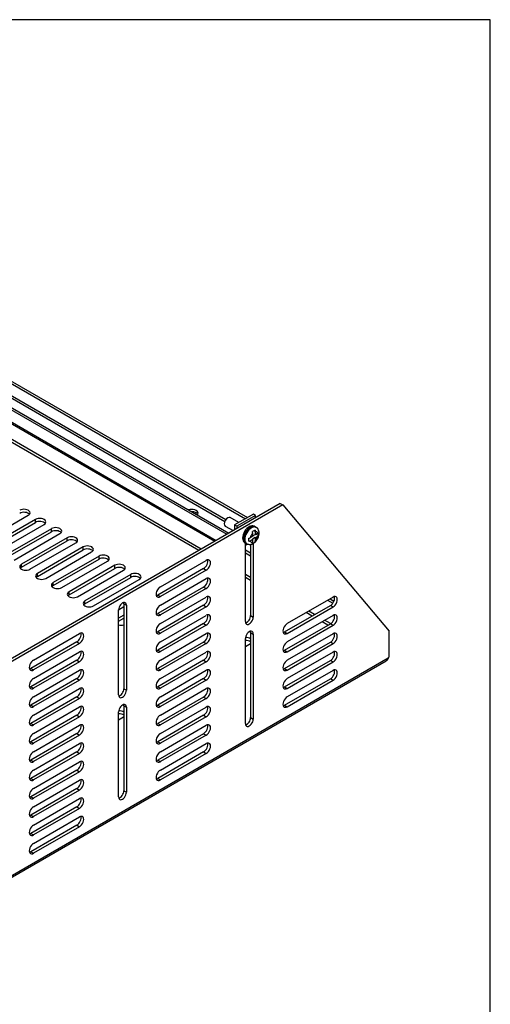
# Model space of a CAD drawing. Header units: inches. Extents: x 0 to 80, y 0 to 59.8.
# Tile 15 of 15: x 70.8 to 80, y 40.6 to 59.8. Entities that reach past the tile are written whole.
import ezdxf

# ---------------------------------------------------------------- set-up
doc = ezdxf.new("R2010")
doc.units = ezdxf.units.IN
doc.header["$MEASUREMENT"] = 0
for name, color, linetype in [('COM56860-3', 7, 'Continuous'), ('COM56863', 7, 'Continuous'), ('Default', 7, 'Continuous'), ('SCS19498', 7, 'Continuous')]:
    doc.layers.add(name, color=color, linetype=linetype)

# ---------------------------------------------------------------- blocks, each defined once
blk = doc.blocks.new('SE5')
at = {"layer": 'COM56860-3', "color": 7, "linetype": 'Continuous'}
for p, q in [((74.308, 49.428), (65.699, 54.398)), ((74.358, 49.457), (65.714, 54.448)), ((75.901, 50.348), (67.492, 45.493)), ((75.901, 50.348), (75.952, 50.318)), ((75.952, 50.318), (67.543, 45.464)), ((75.952, 50.318), (78.023, 47.854)), ((70.086, 49.599), (70.981, 50.116)), ((71.124, 50.033), (70.23, 49.517)), ((70.23, 49.458), (71.124, 49.974)), ((71.124, 49.974), (71.124, 50.033)), ((70.396, 49.421), (71.29, 49.937)), ((71.434, 49.854), (70.539, 49.338)), ((70.539, 49.279), (71.434, 49.795)), ((70.706, 49.242), (71.6, 49.758)), ((71.434, 49.795), (71.434, 49.854)), ((71.744, 49.675), (70.849, 49.159)), ((70.849, 49.1), (71.744, 49.617)), ((71.015, 49.063), (71.91, 49.579)), ((71.744, 49.617), (71.744, 49.675)), ((75.219, 48.041), (75.219, 49.576)), ((75.373, 49.567), (75.373, 48.13)), ((72.053, 49.497), (71.159, 48.98)), ((71.159, 48.921), (72.053, 49.438)), ((71.325, 48.884), (72.219, 49.401)), ((72.053, 49.438), (72.053, 49.497)), ((75.219, 49.441), (75.322, 49.381)), ((75.219, 49.382), (75.322, 49.323)), ((75.322, 49.548), (75.322, 48.159)), ((72.363, 49.318), (71.468, 48.801)), ((71.468, 48.743), (72.363, 49.259)), ((71.635, 48.705), (72.529, 49.222)), ((72.363, 49.259), (72.363, 49.318)), ((73.56, 48.72), (74.455, 49.236)), ((70.849, 49.1), (70.849, 49.159)), ((71.159, 48.921), (71.159, 48.98)), ((72.673, 49.139), (71.778, 48.623)), ((71.778, 48.564), (72.673, 49.08)), ((71.944, 48.527), (72.839, 49.043)), ((72.673, 49.08), (72.673, 49.139)), ((74.404, 49.074), (73.51, 48.557)), ((74.455, 49.044), (73.56, 48.528)), ((74.404, 49.074), (74.455, 49.044)), ((71.468, 48.743), (71.468, 48.801)), ((72.982, 48.96), (72.088, 48.444)), ((72.088, 48.385), (72.982, 48.901)), ((72.254, 48.348), (73.149, 48.864)), ((72.982, 48.901), (72.982, 48.96)), ((73.56, 48.362), (74.455, 48.879)), ((75.322, 48.901), (75.219, 48.96)), ((75.322, 48.842), (75.219, 48.901)), ((71.778, 48.564), (71.778, 48.623)), ((74.404, 48.716), (73.51, 48.2)), ((74.455, 48.687), (73.56, 48.17)), ((74.404, 48.716), (74.455, 48.687)), ((72.088, 48.385), (72.088, 48.444)), ((73.51, 48.557), (73.56, 48.528)), ((73.56, 48.005), (74.455, 48.521)), ((76.93, 48.519), (76.035, 48.003)), ((76.822, 48.457), (76.924, 48.398)), ((76.873, 48.486), (76.949, 48.442)), ((72.744, 48.273), (72.847, 48.333)), ((72.744, 46.612), (72.744, 48.271)), ((72.847, 48.389), (72.847, 46.73)), ((72.847, 48.389), (72.898, 48.36)), ((72.898, 48.36), (72.898, 46.701)), ((74.404, 48.359), (73.51, 47.842)), ((74.455, 48.329), (73.56, 47.813)), ((74.404, 48.359), (74.455, 48.329)), ((75.984, 47.841), (76.879, 48.357)), ((76.035, 47.811), (76.93, 48.328)), ((76.52, 48.15), (76.405, 48.217)), ((76.571, 48.179), (76.456, 48.246)), ((76.879, 48.357), (76.93, 48.328)), ((72.847, 48.167), (72.744, 48.107)), ((72.744, 48.049), (72.847, 48.108)), ((73.51, 48.2), (73.56, 48.17)), ((73.56, 47.647), (74.455, 48.163)), ((75.322, 48.159), (75.373, 48.13)), ((76.93, 48.162), (76.035, 47.645)), ((76.83, 47.971), (76.715, 48.038)), ((76.881, 48.001), (76.766, 48.067)), ((74.404, 48.001), (73.51, 47.485)), ((73.51, 47.842), (73.56, 47.813)), ((74.455, 47.972), (73.56, 47.455)), ((74.404, 48.001), (74.455, 47.972)), ((75.322, 47.828), (75.322, 46.169)), ((75.322, 47.828), (75.373, 47.799)), ((75.984, 47.483), (76.879, 47.999)), ((75.984, 47.841), (76.035, 47.811)), ((76.035, 47.454), (76.93, 47.97)), ((76.879, 47.999), (76.93, 47.97)), ((78.023, 47.349), (78.023, 47.854)), ((71.929, 47.645), (71.035, 47.129)), ((71.086, 47.291), (71.98, 47.807)), ((71.929, 47.645), (71.98, 47.616)), ((74.404, 47.643), (73.51, 47.127)), ((73.56, 47.289), (74.455, 47.806)), ((74.404, 47.643), (74.455, 47.614)), ((75.219, 46.051), (75.219, 47.71)), ((75.373, 47.799), (75.373, 46.14)), ((75.984, 47.125), (76.879, 47.642)), ((76.93, 47.804), (76.035, 47.288)), ((76.879, 47.642), (76.93, 47.612)), ((71.98, 47.616), (71.086, 47.099)), ((71.086, 46.933), (71.98, 47.45)), ((73.51, 47.485), (73.56, 47.455)), ((74.455, 47.614), (73.56, 47.098)), ((73.56, 46.932), (74.455, 47.448)), ((75.219, 47.556), (75.317, 47.613)), ((75.984, 47.483), (76.035, 47.454)), ((76.035, 47.096), (76.93, 47.612)), ((76.93, 47.447), (76.035, 46.93)), ((68.05, 41.584), (78.008, 47.333)), ((68.05, 41.547), (77.969, 47.274)), ((71.929, 47.287), (71.035, 46.771)), ((71.98, 47.258), (71.086, 46.742)), ((71.929, 47.287), (71.98, 47.258)), ((74.404, 47.286), (73.51, 46.769)), ((74.455, 47.256), (73.56, 46.74)), ((74.404, 47.286), (74.455, 47.256)), ((75.984, 46.768), (76.879, 47.284)), ((76.035, 46.738), (76.93, 47.255)), ((76.879, 47.284), (76.93, 47.255)), ((71.035, 47.129), (71.086, 47.099)), ((71.086, 46.576), (71.98, 47.092)), ((73.51, 47.127), (73.56, 47.098)), ((73.56, 46.574), (74.455, 47.091)), ((75.984, 47.125), (76.035, 47.096)), ((76.93, 47.089), (76.035, 46.573)), ((71.929, 46.93), (71.035, 46.413)), ((71.98, 46.9), (71.086, 46.384)), ((71.929, 46.93), (71.98, 46.9)), ((74.404, 46.928), (73.51, 46.412)), ((74.455, 46.899), (73.56, 46.382)), ((74.404, 46.928), (74.455, 46.899)), ((75.984, 46.41), (76.879, 46.926)), ((76.035, 46.381), (76.93, 46.897)), ((76.879, 46.926), (76.93, 46.897)), ((71.035, 46.771), (71.086, 46.742)), ((71.086, 46.218), (71.98, 46.735)), ((72.847, 46.73), (72.898, 46.701)), ((73.51, 46.769), (73.56, 46.74)), ((73.56, 46.217), (74.455, 46.733)), ((75.984, 46.768), (76.035, 46.738)), ((71.929, 46.572), (71.035, 46.056)), ((71.98, 46.543), (71.086, 46.026)), ((71.929, 46.572), (71.98, 46.543)), ((74.404, 46.57), (73.51, 46.054)), ((74.455, 46.541), (73.56, 46.025)), ((74.404, 46.57), (74.455, 46.541)), ((71.035, 46.413), (71.086, 46.384)), ((71.086, 45.861), (71.98, 46.377)), ((72.847, 46.399), (72.847, 44.74)), ((72.847, 46.399), (72.898, 46.37)), ((72.898, 46.37), (72.898, 44.711)), ((73.51, 46.412), (73.56, 46.382)), ((73.56, 45.859), (74.455, 46.375)), ((75.984, 46.41), (76.035, 46.381)), ((71.929, 46.215), (71.035, 45.698)), ((71.98, 46.185), (71.086, 45.669)), ((71.929, 46.215), (71.98, 46.185)), ((72.744, 44.622), (72.744, 46.281)), ((72.744, 46.127), (72.842, 46.184)), ((74.404, 46.213), (73.51, 45.696)), ((74.455, 46.183), (73.56, 45.667)), ((74.404, 46.213), (74.455, 46.183)), ((75.322, 46.169), (75.373, 46.14)), ((71.035, 46.056), (71.086, 46.026)), ((71.086, 45.503), (71.98, 46.019)), ((73.51, 46.054), (73.56, 46.025)), ((73.56, 45.501), (74.455, 46.018)), ((71.929, 45.857), (71.035, 45.34)), ((71.98, 45.827), (71.086, 45.311)), ((71.929, 45.857), (71.98, 45.827)), ((74.404, 45.855), (73.51, 45.339)), ((74.455, 45.826), (73.56, 45.309)), ((74.404, 45.855), (74.455, 45.826)), ((71.035, 45.698), (71.086, 45.669)), ((71.086, 45.145), (71.98, 45.662)), ((73.51, 45.696), (73.56, 45.667)), ((73.56, 45.144), (74.455, 45.66)), ((71.929, 45.499), (71.035, 44.983)), ((71.035, 45.34), (71.086, 45.311)), ((71.98, 45.47), (71.086, 44.953)), ((71.929, 45.499), (71.98, 45.47)), ((74.404, 45.498), (73.51, 44.981)), ((73.51, 45.339), (73.56, 45.309)), ((74.455, 45.468), (73.56, 44.952)), ((74.404, 45.498), (74.455, 45.468)), ((71.929, 45.142), (71.035, 44.625)), ((71.086, 44.788), (71.98, 45.304)), ((71.929, 45.142), (71.98, 45.112)), ((71.035, 44.983), (71.086, 44.953)), ((71.98, 45.112), (71.086, 44.596)), ((71.086, 44.43), (71.98, 44.946)), ((73.51, 44.981), (73.56, 44.952)), ((71.929, 44.784), (71.035, 44.268)), ((71.98, 44.755), (71.086, 44.238)), ((71.929, 44.784), (71.98, 44.755)), ((71.035, 44.625), (71.086, 44.596)), ((71.086, 44.072), (71.98, 44.589)), ((72.847, 44.74), (72.898, 44.711)), ((71.929, 44.426), (71.035, 43.91)), ((71.98, 44.397), (71.086, 43.881)), ((71.929, 44.426), (71.98, 44.397)), ((71.035, 44.268), (71.086, 44.238)), ((71.086, 43.715), (71.98, 44.231)), ((71.929, 44.069), (71.035, 43.552)), ((71.98, 44.039), (71.086, 43.523)), ((71.929, 44.069), (71.98, 44.039)), ((71.035, 43.91), (71.086, 43.881)), ((71.035, 43.552), (71.086, 43.523))]:
    blk.add_line(p, q, dxfattribs=at)
for centre, major_axis, start_param, end_param in [((70.898, 50.164), (-0.118, 0), 2.356194, 5.497787), ((70.898, 50.105), (-0.118, 0), 3.589734, 5.497787), ((71.207, 49.985), (-0.118, 0), 2.356194, 5.497787), ((71.207, 49.926), (-0.118, 0), 3.589734, 5.497787), ((71.517, 49.806), (-0.118, 0), 2.356194, 5.497787), ((71.517, 49.747), (-0.118, 0), 3.589734, 5.497787), ((71.827, 49.627), (-0.118, 0), 2.356194, 5.497787), ((71.827, 49.569), (-0.118, 0), 3.589734, 5.497787), ((72.136, 49.449), (-0.118, 0), 2.356194, 5.497787), ((72.136, 49.39), (-0.118, 0), 3.589734, 5.497787), ((72.446, 49.27), (-0.118, 0), 2.356194, 5.497787), ((72.446, 49.211), (-0.118, 0), 3.589734, 5.497787), ((74.404, 49.17), (-0.059, -0.102), 0.785398, 2.693452), ((74.455, 49.14), (-0.059, -0.102), 0.785398, 3.926991), ((70.932, 49.111), (0.117, 0), 2.356194, 5.497787), ((70.932, 49.052), (0.118, 0), 2.356194, 2.693452), ((71.242, 48.932), (0.117, 0), 2.356194, 5.497787), ((72.756, 49.091), (-0.118, 0), 2.356194, 5.497787), ((72.756, 49.032), (-0.117, 0), 3.589734, 5.497787), ((73.065, 48.912), (-0.118, 0), 2.356194, 5.497787), ((71.242, 48.873), (0.118, 0), 2.356194, 2.693452), ((71.552, 48.753), (0.118, 0), 2.356194, 5.497787), ((73.065, 48.853), (-0.118, 0), 3.589734, 5.497787), ((74.404, 48.812), (-0.059, -0.102), 0.785398, 2.693452), ((74.455, 48.783), (-0.059, -0.102), 0.785398, 3.926991), ((71.552, 48.695), (0.118, 0), 2.356194, 2.693452), ((71.861, 48.575), (0.117, 0), 2.356194, 5.497787), ((73.56, 48.624), (0.059, 0.102), 0.785398, 3.926991), ((71.861, 48.516), (0.118, 0), 2.356194, 2.693452), ((72.171, 48.396), (0.118, 0), 2.356194, 5.497787), ((72.821, 48.316), (-0.0545, -0.0944), 2.356194, 5.497787), ((72.77, 48.345), (-0.0545, -0.0944), 2.356194, 2.655607), ((73.51, 48.653), (0.059, 0.102), 3.589734, 3.926991), ((74.404, 48.455), (-0.059, -0.102), 0.785398, 2.693452), ((74.455, 48.425), (-0.059, -0.102), 0.785398, 3.926991), ((76.879, 48.453), (-0.059, -0.102), 0.785398, 2.693452), ((76.93, 48.424), (-0.059, -0.102), 0.785398, 3.926991), ((72.171, 48.337), (0.118, 0), 2.356194, 2.693452), ((73.56, 48.266), (0.059, 0.102), 0.785398, 3.926991), ((73.51, 48.296), (0.059, 0.102), 3.589734, 3.926991), ((74.404, 48.097), (-0.059, -0.102), 0.785398, 2.693452), ((74.455, 48.068), (-0.059, -0.102), 0.785398, 3.926991), ((75.296, 48.085), (0.0545, 0.0944), 2.356194, 5.497787), ((75.245, 48.115), (0.0545, 0.0944), 3.627578, 5.497787), ((76.879, 48.095), (-0.059, -0.102), 0.785398, 2.693452), ((76.93, 48.066), (-0.059, -0.102), 0.785398, 3.926991), ((72.79, 48.038), (0.118, 0), 4.30722, 5.218116), ((73.56, 47.909), (0.059, 0.102), 0.785398, 3.926991), ((73.51, 47.938), (0.059, 0.102), 3.589734, 3.926991), ((74.455, 47.71), (-0.059, -0.102), 0.785398, 3.926991), ((75.296, 47.754), (-0.0545, -0.0944), 2.356194, 5.497787), ((75.245, 47.784), (-0.0545, -0.0944), 2.356194, 2.655607), ((76.035, 47.907), (0.059, 0.102), 0.785398, 3.926991), ((75.984, 47.936), (0.059, 0.102), 3.589734, 3.926991), ((76.93, 47.708), (-0.059, -0.102), 0.785398, 3.926991), ((71.929, 47.741), (-0.059, -0.102), 0.785398, 2.693452), ((71.98, 47.712), (-0.059, -0.102), 0.785398, 3.926991), ((73.56, 47.551), (0.059, 0.102), 0.785398, 3.926991), ((74.404, 47.739), (-0.059, -0.102), 0.785398, 2.693452), ((75.233, 47.602), (-0.118, 0), 3.856353, 4.836072), ((75.233, 47.661), (-0.118, 0), 3.856353, 4.823367), ((76.035, 47.549), (0.059, 0.102), 0.785398, 3.926991), ((76.879, 47.738), (-0.059, -0.102), 0.785398, 2.693452), ((71.929, 47.383), (-0.059, -0.102), 0.785398, 2.693452), ((71.98, 47.354), (-0.059, -0.102), 0.785398, 3.926991), ((73.51, 47.581), (0.059, 0.102), 3.589734, 3.926991), ((74.404, 47.382), (-0.059, -0.102), 0.785398, 2.693452), ((74.455, 47.352), (-0.059, -0.102), 0.785398, 3.926991), ((75.233, 47.661), (-0.118, 0), -3.926991, -3.856353), ((75.984, 47.579), (0.059, 0.102), 3.589734, 3.926991), ((76.879, 47.38), (-0.059, -0.102), 0.785398, 2.693452), ((76.93, 47.351), (-0.059, -0.102), 0.785398, 3.926991), ((71.086, 47.195), (0.059, 0.102), 0.785398, 3.926991), ((73.56, 47.193), (0.059, 0.102), 0.785398, 3.926991), ((76.035, 47.192), (0.059, 0.102), 0.785398, 3.926991), ((78.029, 47.308), (0.0275, 0.0476), 0.960641, 1.381623), ((71.035, 47.225), (0.059, 0.102), 3.589734, 3.926991), ((71.929, 47.026), (-0.059, -0.102), 0.785398, 2.693452), ((71.98, 46.996), (-0.059, -0.102), 0.785398, 3.926991), ((73.51, 47.223), (0.059, 0.102), 3.589734, 3.926991), ((74.404, 47.024), (-0.059, -0.102), 0.785398, 2.693452), ((74.455, 46.995), (-0.059, -0.102), 0.785398, 3.926991), ((75.984, 47.221), (0.059, 0.102), 3.589734, 3.926991), ((76.879, 47.022), (-0.059, -0.102), 0.785398, 2.693452), ((76.93, 46.993), (-0.059, -0.102), 0.785398, 3.926991), ((71.086, 46.837), (0.059, 0.102), 0.785398, 3.926991), ((73.56, 46.836), (0.059, 0.102), 0.785398, 3.926991), ((76.035, 46.834), (0.059, 0.102), 0.785398, 3.926991), ((71.035, 46.867), (0.059, 0.102), 3.589734, 3.926991), ((71.929, 46.668), (-0.059, -0.102), 0.785398, 2.693452), ((71.98, 46.639), (-0.059, -0.102), 0.785398, 3.926991), ((72.821, 46.656), (0.0545, 0.0944), 2.356194, 5.497787), ((72.77, 46.686), (0.0545, 0.0944), 3.627578, 5.497787), ((73.51, 46.865), (0.059, 0.102), 3.589734, 3.926991), ((74.404, 46.666), (-0.059, -0.102), 0.785398, 2.693452), ((74.455, 46.637), (-0.059, -0.102), 0.785398, 3.926991), ((75.984, 46.864), (0.059, 0.102), 3.589734, 3.926991), ((71.086, 46.48), (0.059, 0.102), 0.785398, 3.926991), ((73.56, 46.478), (0.059, 0.102), 0.785398, 3.926991), ((76.035, 46.477), (0.059, 0.102), 0.785398, 3.926991), ((71.035, 46.509), (0.059, 0.102), 3.589734, 3.926991), ((71.929, 46.31), (-0.059, -0.102), 0.785398, 2.693452), ((71.98, 46.281), (-0.059, -0.102), 0.785398, 3.926991), ((72.821, 46.325), (-0.0545, -0.0944), 2.356194, 5.497787), ((72.759, 46.232), (-0.118, 0), 3.856353, 4.823367), ((72.77, 46.355), (-0.0545, -0.0944), 2.356194, 2.655607), ((73.51, 46.508), (0.059, 0.102), 3.589734, 3.926991), ((74.404, 46.309), (-0.059, -0.102), 0.785398, 2.693452), ((74.455, 46.279), (-0.059, -0.102), 0.785398, 3.926991), ((75.984, 46.506), (0.059, 0.102), 3.589734, 3.926991), ((71.086, 46.122), (0.059, 0.102), 0.785398, 3.926991), ((72.759, 46.173), (-0.118, 0), 3.856353, 4.836072), ((72.759, 46.232), (-0.118, 0), -3.926991, -3.856353), ((73.56, 46.121), (0.059, 0.102), 0.785398, 3.926991), ((75.296, 46.095), (0.0545, 0.0944), 2.356194, 5.497787), ((75.245, 46.124), (0.0545, 0.0944), 3.627578, 5.497787), ((71.035, 46.152), (0.059, 0.102), 3.589734, 3.926991), ((71.929, 45.953), (-0.059, -0.102), 0.785398, 2.693452), ((71.98, 45.923), (-0.059, -0.102), 0.785398, 3.926991), ((73.51, 46.15), (0.059, 0.102), 3.589734, 3.926991), ((74.404, 45.951), (-0.059, -0.102), 0.785398, 2.693452), ((74.455, 45.922), (-0.059, -0.102), 0.785398, 3.926991), ((71.086, 45.765), (0.059, 0.102), 0.785398, 3.926991), ((73.56, 45.763), (0.059, 0.102), 0.785398, 3.926991), ((71.035, 45.794), (0.059, 0.102), 3.589734, 3.926991), ((71.929, 45.595), (-0.059, -0.102), 0.785398, 2.693452), ((71.98, 45.566), (-0.059, -0.102), 0.785398, 3.926991), ((73.51, 45.792), (0.059, 0.102), 3.589734, 3.926991), ((74.404, 45.594), (-0.059, -0.102), 0.785398, 2.693452), ((74.455, 45.564), (-0.059, -0.102), 0.785398, 3.926991), ((71.086, 45.407), (0.059, 0.102), 0.785398, 3.926991), ((71.035, 45.436), (0.059, 0.102), 3.589734, 3.926991), ((73.56, 45.405), (0.059, 0.102), 0.785398, 3.926991), ((73.51, 45.435), (0.059, 0.102), 3.589734, 3.926991), ((71.086, 45.049), (0.059, 0.102), 0.785398, 3.926991), ((71.929, 45.238), (-0.059, -0.102), 0.785398, 2.693452), ((71.98, 45.208), (-0.059, -0.102), 0.785398, 3.926991), ((73.56, 45.048), (0.059, 0.102), 0.785398, 3.926991), ((71.035, 45.079), (0.059, 0.102), 3.589734, 3.926991), ((71.929, 44.88), (-0.059, -0.102), 0.785398, 2.693452), ((71.98, 44.851), (-0.059, -0.102), 0.785398, 3.926991), ((73.51, 45.077), (0.059, 0.102), 3.589734, 3.926991), ((71.086, 44.692), (0.059, 0.102), 0.785398, 3.926991), ((71.035, 44.721), (0.059, 0.102), 3.589734, 3.926991), ((71.929, 44.522), (-0.059, -0.102), 0.785398, 2.693452), ((71.98, 44.493), (-0.059, -0.102), 0.785398, 3.926991), ((72.821, 44.666), (0.0545, 0.0944), 2.356194, 5.497787), ((72.77, 44.696), (0.0545, 0.0944), 3.627578, 5.497787), ((71.086, 44.334), (0.059, 0.102), 0.785398, 3.926991), ((71.035, 44.364), (0.059, 0.102), 3.589734, 3.926991), ((71.929, 44.165), (-0.059, -0.102), 0.785398, 2.693452), ((71.98, 44.135), (-0.059, -0.102), 0.785398, 3.926991), ((71.086, 43.976), (0.059, 0.102), 0.785398, 3.926991), ((71.035, 44.006), (0.059, 0.102), 3.589734, 3.926991), ((71.086, 43.619), (0.059, 0.102), 0.785398, 3.926991), ((71.035, 43.648), (0.059, 0.102), 3.589734, 3.926991)]:
    blk.add_ellipse(centre, major_axis=major_axis, ratio=0.57735, start_param=start_param, end_param=end_param, dxfattribs=at)
blk.add_open_spline([(78.008, 47.333), (78.004, 47.326), (78.002, 47.32), (77.996, 47.308), (77.993, 47.303), (77.987, 47.293), (77.984, 47.288), (77.978, 47.281), (77.974, 47.277), (77.97, 47.275), (77.969, 47.274), (77.968, 47.273)], degree=3, knots=[0, 0, 0, 0, 0.125, 0.125, 0.25, 0.25, 0.375, 0.375, 0.5, 0.5, 0.5300992, 0.5300992, 0.5300992, 0.5300992], dxfattribs=at)
at = {"layer": 'COM56863', "color": 7, "linetype": 'Continuous'}
for p, q in [((63.249, 56.959), (75.22, 50.048)), ((63.289, 56.983), (75.26, 50.071)), ((62.803, 56.702), (74.855, 49.744)), ((62.843, 56.725), (74.895, 49.767)), ((63.378, 56.601), (74.819, 49.996)), ((63.399, 56.637), (74.839, 50.032)), ((62.803, 56.466), (74.651, 49.626)), ((62.821, 56.427), (74.625, 49.611)), ((75.375, 50.137), (75.01, 49.927)), ((75.415, 50.114), (75.375, 50.137)), ((75.415, 50.114), (75.051, 49.904)), ((75.415, 50.067), (75.415, 50.114)), ((75.01, 49.927), (75.01, 49.833)), ((75.051, 49.904), (75.01, 49.927)), ((75.051, 49.904), (75.051, 49.857)), ((75.219, 49.562), (75.232, 49.57)), ((75.219, 49.533), (75.259, 49.556))]:
    blk.add_line(p, q, dxfattribs=at)
for centre, major_axis, start_param, end_param in [((74.172, 50.159), (0.125, 0), 0, 2.103514), ((74.172, 50.112), (-0.125, 0), 3.469899, 4.713953), ((74.172, 50.159), (0.125, 0), 5.750467, 6.283185)]:
    blk.add_ellipse(centre, major_axis=major_axis, ratio=0.57735, start_param=start_param, end_param=end_param, dxfattribs=at)
at = {"layer": 'SCS19498', "color": 7, "linetype": 'Continuous'}
for p, q in [((75.09, 49.973), (74.923, 50.069)), ((74.828, 49.905), (74.982, 49.817)), ((75.363, 49.706), (75.363, 49.765)), ((75.409, 49.892), (75.388, 49.904)), ((75.408, 49.825), (75.408, 49.739)), ((75.413, 49.794), (75.413, 49.735)), ((75.464, 49.765), (75.413, 49.735)), ((75.43, 49.879), (75.427, 49.881)), ((75.204, 49.585), (75.225, 49.573)), ((75.243, 49.563), (75.246, 49.561)), ((75.363, 49.706), (75.312, 49.677)), ((75.312, 49.618), (75.363, 49.647)), ((75.408, 49.68), (75.357, 49.651)), ((75.357, 49.651), (75.363, 49.647)), ((75.363, 49.713), (75.408, 49.739)), ((75.363, 49.588), (75.363, 49.647)), ((75.408, 49.739), (75.413, 49.735)), ((75.408, 49.68), (75.408, 49.593)), ((75.413, 49.677), (75.408, 49.68)), ((75.413, 49.677), (75.464, 49.706)), ((75.413, 49.677), (75.413, 49.618)), ((75.433, 49.747), (75.48, 49.72))]:
    blk.add_line(p, q, dxfattribs=at)
for centre, radius, start, end in [((75.268, 49.764), 0.0944, 0.7991, 19.9533), ((75.319, 49.793), 0.0944, 0.8006, 19.9517), ((75.439, 49.811), 0.0522, 298.7437, 321.854), ((75.13, 49.749), 0.352, 355.2078, 4.7922), ((75.267, 49.756), 0.0906, 283.4788, 299.4377), ((74.938, 49.638), 0.352, 355.2073, 4.7927), ((75.267, 49.697), 0.0906, 283.4791, 299.4374), ((75.315, 49.587), 0.048, 331.8403, 2.015), ((75.365, 49.616), 0.048, 331.841, 2.0143), ((75.439, 49.752), 0.0521, 298.7361, 321.8617)]:
    blk.add_arc(centre, radius, start, end, dxfattribs=at)
for centre, major_axis, start_param, end_param in [((74.875, 49.987), (-0.0472, -0.0818), 3.141593, 6.283185), ((75.296, 49.744), (-0.092, -0.159), 3.141593, 6.283185), ((75.317, 49.732), (-0.092, -0.159), 3.141593, 6.283185), ((75.335, 49.722), (0.092, 0.159), 0, 3.141593), ((75.338, 49.72), (-0.092, -0.159), 3.146679, 6.283185), ((75.388, 49.691), (0.057, 0.0987), 1.106687, 2.034906), ((75.382, 49.695), (0.073, 0.127), 0.537115, 1.033681), ((75.388, 49.691), (-0.057, -0.0987), 2.677483, 3.605702), ((75.338, 49.72), (-0.092, -0.159), 0, 0.000831), ((75.388, 49.691), (0.057, 0.0987), 2.677483, 3.605702), ((75.382, 49.695), (-0.073, -0.127), 0.537115, 1.033681), ((75.388, 49.691), (-0.057, -0.0987), 1.106687, 2.034906)]:
    blk.add_ellipse(centre, major_axis=major_axis, ratio=0.57735, start_param=start_param, end_param=end_param, dxfattribs=at)
for points, knots in [([(75.426, 49.88), (75.42, 49.884), (75.407, 49.892), (75.377, 49.893), (75.344, 49.886), (75.31, 49.867), (75.276, 49.839), (75.246, 49.802), (75.222, 49.761), (75.205, 49.716), (75.197, 49.672), (75.198, 49.632), (75.208, 49.599), (75.224, 49.574), (75.238, 49.567), (75.245, 49.563)], [0, 0, 0, 0, 0.047709, 0.123823, 0.201422, 0.283626, 0.368585, 0.45365, 0.538533, 0.623635, 0.70934, 0.79621, 0.875111, 0.949703, 1, 1, 1, 1]), ([(75.407, 49.592), (75.41, 49.594), (75.423, 49.605), (75.446, 49.634), (75.47, 49.675), (75.485, 49.721), (75.491, 49.766), (75.486, 49.807), (75.472, 49.841), (75.452, 49.866), (75.436, 49.875), (75.429, 49.878)], [0, 0, 0, 0, 0.028156, 0.163025, 0.298596, 0.436369, 0.5788, 0.704606, 0.820818, 0.932084, 1, 1, 1, 1]), ([(75.247, 49.561), (75.258, 49.556), (75.277, 49.546), (75.313, 49.545), (75.347, 49.553), (75.38, 49.569), (75.398, 49.584), (75.407, 49.592)], [0, 0, 0, 0, 0.191611, 0.393664, 0.597212, 0.814983, 1, 1, 1, 1])]:
    blk.add_open_spline(points, degree=3, knots=knots, dxfattribs=at)

msp = doc.modelspace()

# ---------------------------------------------------------------- linework, layer by layer
at = {"layer": 'Default', "color": 7, "linetype": 'Continuous'}
for p, q in [((80, 59.783), (0, 59.783)), ((80, 0), (80, 59.783))]:
    msp.add_line(p, q, dxfattribs=at)

# ---------------------------------------------------------------- block references
at = {"layer": 'Default'}
msp.add_blockref('SE5', (0, 0), dxfattribs=at)

doc.saveas('drawing.dxf')
